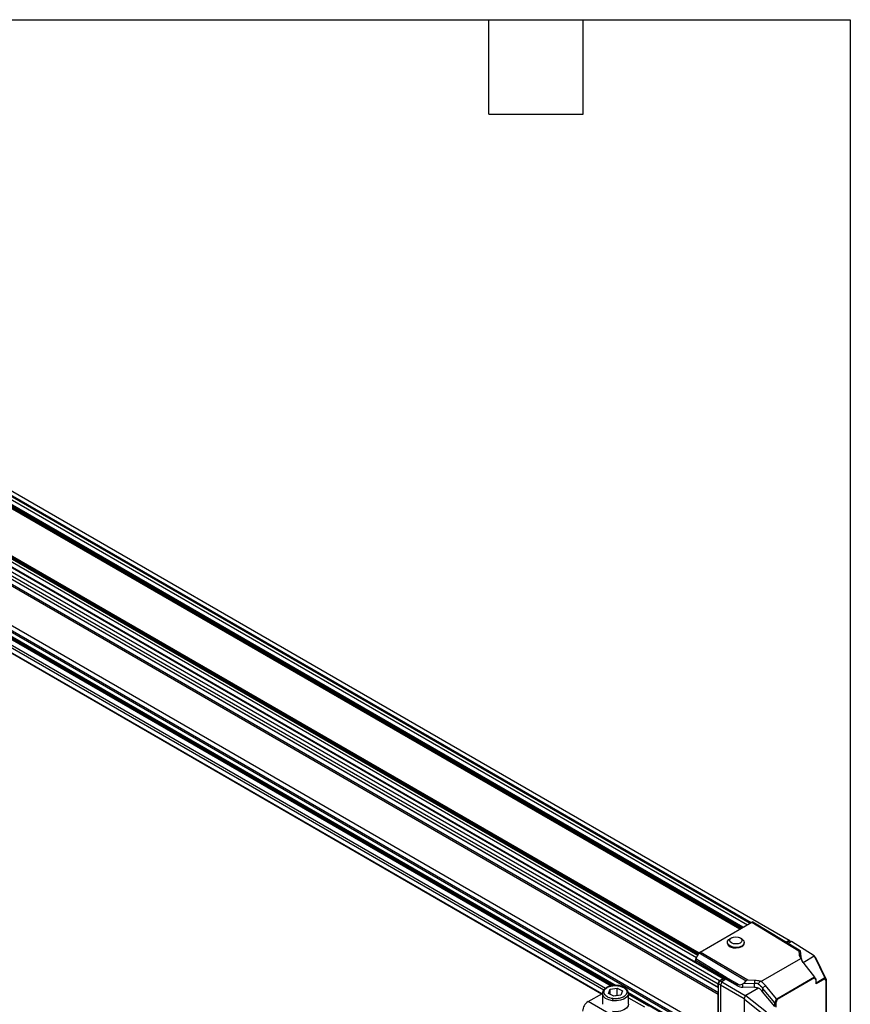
# Model space of a CAD drawing. Header units: millimetres. Extents: x 16 to 683, y 16 to 524.
# Tile 11 of 11: x 515 to 683, y 325 to 524. Entities that reach past the tile are written whole.
import ezdxf

# ---------------------------------------------------------------- set-up
doc = ezdxf.new("R2010")
doc.units = ezdxf.units.MM
doc.header["$LTSCALE"] = 2.5
doc.layers.add('TEXT', color=140, linetype='Continuous', lineweight=25)

msp = doc.modelspace()

# ---------------------------------------------------------------- linework, layer by layer
for p, q in [((381.938, 487.346), (655.942, 329.167)), ((382.193, 488.003), (656.197, 329.824)), ((381.938, 486.657), (655.942, 328.478)), ((381.938, 485.279), (655.942, 327.1)), ((382.093, 486.568), (656.008, 328.44)), ((382.093, 485.547), (656.008, 327.419)), ((381.938, 477.318), (655.942, 319.139)), ((381.938, 475.94), (655.942, 317.761)), ((382.093, 477.228), (656.008, 319.1)), ((382.093, 476.208), (656.008, 318.08)), ((417.182, 468.677), (656.952, 330.26)), ((657.015, 330.267), (417.322, 468.638)), ((438.838, 468.107), (660.331, 340.243)), ((438.838, 468.101), (660.325, 340.239)), ((438.883, 468.235), (660.463, 340.319)), ((439.06, 468.337), (660.64, 340.421)), ((439.298, 468.474), (660.878, 340.559)), ((660.915, 340.58), (439.335, 468.495)), ((397.778, 465.954), (635.296, 328.837)), ((397.802, 465.728), (634.916, 328.846)), ((443.697, 467.032), (661.828, 341.107)), ((444.38, 467.275), (662.381, 341.426)), ((447.182, 465.862), (662.558, 341.528)), ((448.111, 466.197), (670.269, 337.948)), ((399.435, 461.574), (632.339, 327.122)), ((399.527, 461.627), (632.43, 327.175)), ((400.411, 462.137), (632.829, 327.965)), ((400.853, 462.392), (633.143, 328.294)), ((402.832, 462.398), (634.305, 328.771)), ((402.933, 462.595), (634.656, 328.824)), ((429.855, 462.458), (651.551, 334.476)), ((429.929, 463.053), (651.827, 334.954)), ((430.095, 463.161), (651.915, 335.107)), ((430.333, 463.299), (652.034, 335.313)), ((652.053, 335.345), (430.37, 463.32)), ((652.265, 335.586), (662.711, 341.616)), ((662.711, 341.616), (672.23, 335.847)), ((672.279, 335.95), (662.898, 341.635)), ((662.898, 341.635), (663.595, 341.233)), ((663.595, 341.233), (669.782, 337.484)), ((658.653, 338.451), (658.306, 338.265)), ((660.672, 338.229), (660.331, 338.426)), ((657.759, 337.541), (657.758, 337.44)), ((661.195, 337.387), (661.196, 337.488)), ((669.628, 337.578), (670.269, 337.948)), ((669.708, 337.529), (670.216, 337.823)), ((669.782, 337.484), (672.316, 335.948)), ((670.713, 337.694), (670.059, 337.316)), ((670.577, 337.615), (670.216, 337.823)), ((670.269, 337.948), (670.454, 337.686)), ((675.321, 334.845), (670.713, 337.694)), ((651.381, 334.182), (652.078, 335.388)), ((657.568, 330.433), (651.381, 334.182)), ((652.078, 335.388), (661.59, 329.785)), ((661.919, 329.9), (652.265, 335.586)), ((664.558, 329.653), (672.606, 334.299)), ((672.23, 335.847), (672.294, 335.05)), ((672.515, 335.816), (672.279, 335.95)), ((672.294, 335.05), (672.596, 334.63)), ((672.515, 335.816), (672.505, 335.826)), ((672.515, 335.816), (672.596, 334.63)), ((673.073, 333.475), (675.343, 334.786)), ((675.343, 334.786), (675.321, 334.845)), ((675.582, 334.479), (675.321, 334.845)), ((675.343, 334.786), (677.497, 330.339)), ((675.582, 334.479), (675.636, 334.377)), ((677.779, 329.953), (675.636, 334.377)), ((651.316, 333.964), (657.503, 330.216)), ((651.316, 333.556), (651.316, 333.964)), ((673.201, 333.296), (675.402, 330.529)), ((656.197, 329.824), (656.952, 330.26)), ((656.25, 329.761), (657.041, 330.217)), ((657.041, 330.217), (657.061, 330.229)), ((657.422, 330.021), (657.061, 330.229)), ((657.503, 330.216), (659.707, 328.969)), ((657.503, 330.216), (657.503, 330.068)), ((660.187, 328.952), (657.568, 330.433)), ((675.417, 330.506), (667.758, 326.084)), ((675.418, 330.365), (667.847, 325.995)), ((675.718, 330.091), (675.406, 330.524)), ((675.693, 329.983), (675.418, 330.365)), ((677.498, 330.198), (675.693, 329.157)), ((677.497, 330.339), (675.73, 329.319)), ((677.788, 329.933), (677.497, 330.339)), ((677.756, 329.838), (677.498, 330.198)), ((634.066, 328.051), (635.478, 328.306)), ((635.478, 328.306), (636.567, 327.728)), ((635.478, 326.775), (635.478, 328.306)), ((655.942, 329.167), (656.197, 329.824)), ((655.942, 328.478), (655.942, 329.167)), ((656.008, 328.44), (655.942, 328.478)), ((656.008, 329.138), (656.25, 329.761)), ((656.386, 328.92), (656.008, 329.138)), ((656.008, 328.44), (656.008, 329.138)), ((656.008, 327.215), (656.008, 328.44)), ((656.627, 329.543), (656.25, 329.761)), ((656.637, 329.568), (656.382, 328.91)), ((661.159, 326.152), (656.382, 328.91)), ((656.382, 328.91), (656.382, 316.67)), ((657.503, 330.068), (656.637, 329.568)), ((656.637, 329.568), (661.408, 326.814)), ((659.707, 328.796), (657.503, 330.068)), ((659.707, 328.969), (659.707, 328.796)), ((661.208, 329.294), (660.936, 329.153)), ((660.936, 328.475), (660.936, 329.153)), ((663.272, 328.398), (660.936, 328.475)), ((661.208, 329.294), (661.59, 329.785)), ((661.208, 329.294), (663.272, 329.247)), ((664.089, 328.289), (661.509, 326.8)), ((663.284, 329.849), (661.919, 329.9)), ((663.284, 329.849), (663.272, 329.247)), ((663.272, 328.398), (663.272, 329.247)), ((664.911, 328.295), (665.457, 328.826)), ((667.396, 325.328), (664.911, 328.295)), ((664.911, 328.295), (664.911, 327.548)), ((667.737, 326.105), (665.457, 328.826)), ((675.693, 329.157), (675.693, 329.983)), ((675.73, 329.28), (675.73, 330.053)), ((677.756, 322.706), (677.756, 329.838)), ((677.793, 322.757), (677.793, 329.908)), ((629.631, 325.559), (632.53, 327.232)), ((632.53, 327.217), (632.53, 325.023)), ((633.744, 327.217), (634.066, 328.051)), ((634.833, 326.639), (633.744, 327.217)), ((634.066, 327.046), (634.066, 328.051)), ((635.478, 326.775), (634.806, 326.653)), ((636.244, 326.894), (634.833, 326.639)), ((635.505, 326.761), (635.478, 326.775)), ((636.567, 327.728), (636.244, 326.894)), ((637.683, 327.46), (655.942, 316.919)), ((637.78, 327.223), (637.712, 327.491)), ((637.78, 325.023), (637.78, 327.217)), ((637.78, 327.192), (656.072, 316.633)), ((641.885, 324.62), (637.78, 326.99)), ((637.78, 326.364), (641.032, 324.487)), ((655.942, 327.1), (656.008, 327.215)), ((655.942, 319.139), (655.942, 327.1)), ((656.008, 319.1), (656.008, 327.215)), ((661.408, 326.814), (661.159, 326.152)), ((661.159, 326.152), (661.216, 326.052)), ((661.509, 326.8), (661.408, 326.814)), ((661.509, 326.8), (665.677, 323.516)), ((667.396, 324.583), (664.911, 327.548)), ((636.26, 321.732), (629.631, 325.559)), ((661.216, 326.052), (665.362, 322.785)), ((661.216, 316.762), (661.216, 326.052)), ((667.396, 324.583), (667.396, 325.328)), ((667.423, 325.308), (667.737, 326.105)), ((667.847, 325.995), (667.571, 325.294)), ((667.571, 325.294), (667.571, 324.468))]:
    msp.add_line(p, q)
at = {"flags": 128}
for points in [[(660.693, 336.789), (660.172, 336.584), (659.557, 336.505), (658.932, 336.563), (658.38, 336.749), (657.976, 337.038), (657.776, 337.392), (657.805, 337.762), (658.06, 338.099), (658.306, 338.265)], [(660.346, 337.404), (659.95, 337.253), (659.484, 337.203), (659.018, 337.263), (658.622, 337.422), (658.358, 337.657), (658.265, 337.931), (658.358, 338.204), (658.622, 338.434), (659.018, 338.585), (659.484, 338.635), (659.951, 338.576), (660.346, 338.417), (660.61, 338.182), (660.703, 337.907), (660.61, 337.634), (660.346, 337.404)], [(660.672, 338.229), (660.8, 338.146), (661.107, 337.819), (661.195, 337.451), (661.05, 337.091), (660.693, 336.789)], [(657.758, 337.44), (657.774, 337.291), (657.975, 336.937), (658.378, 336.648), (658.93, 336.462), (659.556, 336.404), (660.17, 336.483), (660.692, 336.687)], [(656.952, 330.26), (656.969, 330.268), (656.985, 330.272), (656.999, 330.272), (657.012, 330.268), (657.023, 330.26), (657.032, 330.249), (657.038, 330.234), (657.041, 330.217)], [(634.583, 325.738), (633.819, 325.913), (633.186, 326.215), (632.746, 326.616), (632.542, 327.075), (632.53, 327.217)], [(637.78, 327.217), (637.717, 326.887), (637.415, 326.446), (636.891, 326.081), (636.198, 325.827), (635.402, 325.709), (634.583, 325.738)], [(637.729, 327.516), (637.769, 327.36), (637.78, 327.217)], [(637.78, 325.023), (637.717, 324.692), (637.415, 324.251), (636.891, 323.886), (636.198, 323.632), (635.402, 323.514), (634.583, 323.544)]]:
    msp.add_lwpolyline(points, dxfattribs=at)
for centre, radius, start, end in [((660.379, 337.443), 0.818, 292.46863, 356.07182), ((673.53, 334.704), 0.937, 184.54587, 213.01187), ((663.185, 325.097), 4.152, 78.27852, 88.79203), ((630.925, 323.536), 2.401, 122.60548, 177.39452)]:
    msp.add_arc(centre, radius, start, end)
for centre, major_axis, ratio, start_param, end_param in [((662.711, 341.31), (0.187, 0.325), 0.5773087, 6.283041, 7.068313), ((652.265, 335.28), (0.187, 0.325), 0.5774544, 0.7852537, 1.5705257), ((672.46, 335.402), (-0.207, 0.553), 0.1834378, 6.0666614, 6.8519334), ((675.074, 335.098), (2.783, -0.043), 0.5872743, 3.1972404, 3.608959), ((670.631, 336.933), (1.875, -1.109), 0.0104875, 0.0453411, 0.4604537), ((675.329, 330.416), (0.03, 0.139), 0.698955, 4.4906482, 5.5503982), ((677.41, 330.249), (0.03, 0.139), 0.6987116, 4.4917011, 5.5529422), ((661.01, 329.575), (1.875, -0.029), 0.5872749, 3.9534793, 4.6822886), ((661.01, 331.385), (1.301, 2.311), 0.5843264, 3.4540411, 3.8691537), ((662.151, 329.457), (0.584, -0.292), 0.5718515, 2.2428965, 3.0281685), ((663.175, 326.932), (2.5, -0.038), 0.5872749, 1.2052597, 1.540696), ((663.155, 328.217), (2.783, -0.043), 0.5872743, 1.1216049, 1.5333232), ((663.175, 326.489), (2.129, -1.869), 0.7014548, 1.3549777, 1.7483511), ((675.605, 330.034), (0.122, 0.039), 0.698919, 5.2760057, 6.5562002), ((675.605, 329.208), (0.088, 0.153), 0.5773346, 4.7124296, 5.4978278), ((677.668, 329.889), (0.122, 0.039), 0.6986755, 5.2770587, 6.3393029), ((667.483, 325.555), (0.051, 0.25), 0.4573465, 2.7920477, 3.0651964), ((667.483, 325.345), (0.125, -0.024), 0.4080966, 4.2947941, 5.5749885), ((667.759, 326.046), (0.1, -0.086), 0.2214022, 0.7082374, 1.7679874)]:
    msp.add_ellipse(centre, major_axis=major_axis, ratio=ratio, start_param=start_param, end_param=end_param)
for points in [[(651.381, 334.182), (651.34, 334.111), (651.316, 334.031), (651.316, 333.964)], [(672.578, 334.4), (672.586, 334.366), (672.595, 334.333), (672.606, 334.299)], [(657.503, 330.216), (657.504, 330.282), (657.528, 330.362), (657.568, 330.433)], [(664.386, 329.671), (664.276, 329.495), (664.16, 329.323), (664.028, 329.162)], [(664.028, 329.162), (664.363, 328.917), (664.662, 328.621), (664.911, 328.295)], [(664.558, 329.653), (664.501, 329.66), (664.444, 329.666), (664.386, 329.671)]]:
    msp.add_open_spline(points, degree=3)
for points, knots in [([(672.744, 334.193), (672.728, 334.211), (672.711, 334.23), (672.694, 334.251), (672.675, 334.273), (672.656, 334.297), (672.637, 334.322), (672.618, 334.347), (672.598, 334.373), (672.578, 334.4)], [0.0000000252, 0.0000000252, 0.0000000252, 0.0000000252, 0.0003261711, 0.0003261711, 0.0003261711, 0.0006766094, 0.0006766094, 0.0006766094, 0.0010275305, 0.0010275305, 0.0010275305, 0.0010275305]), ([(672.606, 334.299), (672.649, 334.193), (672.698, 334.087), (672.875, 333.746), (673.026, 333.515), (673.201, 333.296)], [1.58824962, 1.58824962, 1.58824962, 1.58824962, 1.70087123, 1.70087123, 1.95544914, 1.95544914, 1.95544914, 1.95544914]), ([(673.073, 333.475), (673.009, 333.59), (672.878, 333.825), (672.789, 334.069), (672.744, 334.193)], [0, 0, 0, 0, 0.4919784, 1, 1, 1, 1]), ([(675.402, 330.529), (675.405, 330.526), (675.41, 330.518), (675.415, 330.51), (675.417, 330.506)], [0, 0, 0, 0, 0.51135369, 1, 1, 1, 1]), ([(633.127, 328.242), (633.035, 328.171), (632.8, 327.99), (632.581, 327.634), (632.547, 327.351), (632.53, 327.211)], [0, 0, 0, 0, 0.2472989, 0.6286339, 1, 1, 1, 1]), ([(634.651, 326.17), (634.463, 326.194), (634.255, 326.235), (633.823, 326.372), (633.598, 326.47), (633.297, 326.673), (633.204, 326.75), (633.043, 326.921), (632.975, 327.015), (632.878, 327.217), (632.849, 327.325), (632.838, 327.544), (632.856, 327.655), (632.941, 327.872), (633.006, 327.978), (633.178, 328.173), (633.283, 328.263), (633.52, 328.422), (633.651, 328.491), (633.923, 328.606), (634.064, 328.653), (634.486, 328.763), (634.762, 328.796), (635.254, 328.814), (635.472, 328.8), (635.66, 328.775)], [0, 0, 0, 0, 0.125, 0.125, 0.25, 0.25, 0.3125, 0.3125, 0.375, 0.375, 0.4375, 0.4375, 0.5, 0.5, 0.5625, 0.5625, 0.625, 0.625, 0.6875, 0.6875, 0.75, 0.75, 0.875, 0.875, 1, 1, 1, 1]), ([(635.703, 328.829), (635.407, 328.849), (634.933, 328.881), (634.271, 328.777), (633.742, 328.615), (633.339, 328.431), (633.171, 328.282), (633.127, 328.242)], [0, 0, 0, 0, 0.3103237, 0.4958037, 0.700318, 0.9205385, 1, 1, 1, 1]), ([(635.66, 328.775), (635.848, 328.751), (636.056, 328.71), (636.488, 328.573), (636.713, 328.475), (637.013, 328.272), (637.107, 328.195), (637.268, 328.024), (637.336, 327.929), (637.432, 327.728), (637.461, 327.62), (637.472, 327.401), (637.454, 327.29), (637.37, 327.073), (637.304, 326.967), (637.133, 326.772), (637.027, 326.682), (636.791, 326.523), (636.66, 326.454), (636.388, 326.339), (636.246, 326.292), (635.825, 326.182), (635.549, 326.149), (635.057, 326.131), (634.839, 326.145), (634.651, 326.17)], [0, 0, 0, 0, 0.125, 0.125, 0.25, 0.25, 0.3125, 0.3125, 0.375, 0.375, 0.4375, 0.4375, 0.5, 0.5, 0.5625, 0.5625, 0.625, 0.625, 0.6875, 0.6875, 0.75, 0.75, 0.875, 0.875, 1, 1, 1, 1]), ([(635.715, 328.803), (635.711, 328.814), (635.703, 328.839), (635.683, 328.826), (635.667, 328.792), (635.66, 328.775)], [0, 0, 0, 0, 0.2901271, 0.6588884, 1, 1, 1, 1]), ([(637.712, 327.491), (637.697, 327.574), (637.643, 327.86), (637.235, 328.274), (636.552, 328.665), (635.977, 328.776), (635.703, 328.829)], [0, 0, 0, 0, 0.1220257, 0.4196107, 0.7232596, 1, 1, 1, 1]), ([(660.187, 328.952), (660.096, 328.953), (660.012, 328.953), (659.852, 328.958), (659.777, 328.962), (659.707, 328.969)], [0, 0, 0, 0, 0.5, 0.5, 1, 1, 1, 1]), ([(665.457, 328.826), (665.277, 329.041), (665.075, 329.243), (664.76, 329.505), (664.66, 329.581), (664.558, 329.653)], [4.32773281, 4.32773281, 4.32773281, 4.32773281, 4.58231072, 4.58231072, 4.69493569, 4.69493569, 4.69493569, 4.69493569]), ([(677.779, 329.953), (677.781, 329.949), (677.784, 329.942), (677.787, 329.936), (677.788, 329.933)], [0, 0, 0, 0, 0.5163579, 1, 1, 1, 1]), ([(634.651, 326.17), (634.643, 326.149), (634.634, 326.121), (634.617, 326.053), (634.609, 326.013), (634.596, 325.928), (634.591, 325.885), (634.584, 325.805), (634.583, 325.769), (634.583, 325.738)], [0, 0, 0, 0, 0.25, 0.25, 0.5, 0.5, 0.75, 0.75, 1, 1, 1, 1]), ([(667.758, 326.084), (667.754, 326.087), (667.746, 326.094), (667.74, 326.101), (667.737, 326.105)], [0, 0, 0, 0, 0.4886465, 1, 1, 1, 1])]:
    msp.add_open_spline(points, degree=3, knots=knots)
at = {"layer": 'TEXT'}
for p, q in [((15.875, 523.875), (682.625, 523.875)), ((609.6, 504.825), (609.6, 523.875)), ((628.65, 504.825), (628.65, 523.875)), ((682.625, 523.875), (682.625, 15.875)), ((609.6, 504.825), (628.65, 504.825))]:
    msp.add_line(p, q, dxfattribs=at)

doc.saveas('drawing.dxf')
